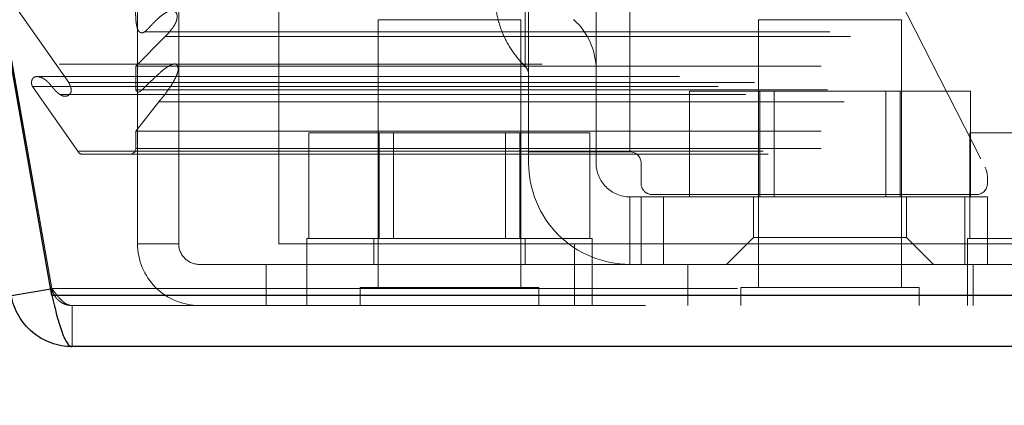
# Model space of a CAD drawing. Header units: inches. Extents: x 0.2 to 10.8, y 0.2 to 8.2.
# Tile 78 of 127: x 2.9598 to 3.1034, y 6.9227 to 6.979. Entities that reach past the tile are written whole.
import ezdxf

# ---------------------------------------------------------------- set-up
doc = ezdxf.new("R2010")
doc.units = ezdxf.units.IN
doc.header["$MEASUREMENT"] = 0
doc.linetypes.add('HIDDEN', pattern=[0.07500000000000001, 0.05, -0.025])
doc.layers.add('DIMENSIONS', color=140, linetype='Continuous')
doc.styles.add('SLDTEXTSTYLE0', font='TXT', dxfattribs={"width": 0.7})
doc.dimstyles.new('SLDDIMSTYLE1', dxfattribs={"dimtxt": 0.0849609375, "dimasz": 0.13, "dimexe": 0, "dimexo": 0.0625, "dimgap": 0.021240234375, "dimtad": 0, "dimtih": 1, "dimtoh": 1, "dimlfac": 12, "dimrnd": 1e-09, "dimzin": 12, "dimdsep": 46, "dimtxsty": 'SLDTEXTSTYLE0', "dimsah": 1, "dimcen": 0.09, "dimadec": 0, "dimazin": 3, "dimtfac": 1, "dimtmove": 0, "dimatfit": 0, "dimfxl": 0, "dimfrac": 2, "dimtolj": 1, "dimtzin": 12, "dimarcsym": 0})

# ---------------------------------------------------------------- blocks, each defined once
blk = doc.blocks.new('_D_2')
at = {"layer": 'DIMENSIONS'}
for p, q in [((2.799973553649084, 7.163116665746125), (2.799973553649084, 7.413116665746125)), ((2.934820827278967, 7.163116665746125), (2.674973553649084, 7.163116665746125)), ((2.887342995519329, 7.003061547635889), (2.674973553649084, 7.003061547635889)), ((2.799973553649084, 6.751901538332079), (2.799973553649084, 7.003061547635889)), ((2.254042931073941, 6.751901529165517), (2.225512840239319, 6.751901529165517)), ((2.225512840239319, 6.751901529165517), (2.225512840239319, 6.616870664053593)), ((2.506512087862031, 6.751901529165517), (2.535042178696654, 6.751901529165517)), ((2.535042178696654, 6.751901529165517), (2.535042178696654, 6.616870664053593)), ((2.659684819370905, 6.751901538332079), (2.799973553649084, 6.751901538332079)), ((2.225512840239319, 6.616870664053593), (2.254042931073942, 6.616870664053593)), ((2.535042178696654, 6.616870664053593), (2.506512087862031, 6.616870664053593))]:
    blk.add_line(p, q, dxfattribs=at)
for points in [[(2.799973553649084, 7.163116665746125), (2.819973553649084, 7.293116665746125), (2.779973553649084, 7.293116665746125)], [(2.799973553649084, 7.003061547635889), (2.779973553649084, 6.873061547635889), (2.819973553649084, 6.873061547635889)]]:
    blk.add_solid(points, dxfattribs=at)
at = {"layer": 'DIMENSIONS', "char_height": 0.08333333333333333, "attachment_point": 1, "style": 'SLDTEXTSTYLE0'}
for s, insert in [('1.92', (2.254042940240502, 6.878343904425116)), ('48.8', (2.254042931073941, 6.724292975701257))]:
    blk.add_mtext(s, dxfattribs=dict(at, insert=insert))
blk = doc.blocks.new('_D_4')
at = {"layer": 'DIMENSIONS'}
for p, q in [((2.909267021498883, 6.981137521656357), (2.909267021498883, 6.585982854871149)), ((3.043875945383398, 6.908064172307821), (3.043875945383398, 6.585982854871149)), ((2.909267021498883, 6.710982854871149), (2.659267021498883, 6.710982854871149)), ((3.043875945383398, 6.710982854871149), (3.255349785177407, 6.710982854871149)), ((3.370476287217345, 6.710982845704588), (3.341946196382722, 6.710982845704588)), ((3.341946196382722, 6.710982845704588), (3.341946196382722, 6.575951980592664)), ((3.622945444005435, 6.710982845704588), (3.651475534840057, 6.710982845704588)), ((3.651475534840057, 6.710982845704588), (3.651475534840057, 6.575951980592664)), ((3.341946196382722, 6.575951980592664), (3.370476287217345, 6.575951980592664)), ((3.651475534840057, 6.575951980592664), (3.622945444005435, 6.575951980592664))]:
    blk.add_line(p, q, dxfattribs=at)
for points in [[(2.909267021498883, 6.710982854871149), (2.779267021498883, 6.730982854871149), (2.779267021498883, 6.69098285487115)], [(3.043875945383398, 6.710982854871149), (3.173875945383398, 6.69098285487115), (3.173875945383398, 6.730982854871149)]]:
    blk.add_solid(points, dxfattribs=at)
at = {"layer": 'DIMENSIONS', "char_height": 0.08333333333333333, "attachment_point": 1, "style": 'SLDTEXTSTYLE0'}
for s, insert in [('1.62', (3.370476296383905, 6.837425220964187)), ('41.0', (3.370476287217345, 6.683374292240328))]:
    blk.add_mtext(s, dxfattribs=dict(at, insert=insert))

msp = doc.modelspace()

# ---------------------------------------------------------------- linework, layer by layer
at = {"color": 7, "linetype": 'HIDDEN', "lineweight": 18}
for p, q in [((3.034033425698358, 7.049599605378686), (3.034033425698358, 6.959704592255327)), ((3.043875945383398, 7.049599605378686), (3.043875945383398, 6.959704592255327)), ((3.048797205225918, 7.049599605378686), (3.048797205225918, 6.959704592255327)), ((3.048797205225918, 7.049599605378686), (3.048797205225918, 6.959704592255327)), ((3.048797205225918, 6.959704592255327), (3.048797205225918, 7.049599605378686)), ((3.048797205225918, 6.959704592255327), (3.048797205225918, 7.049599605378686)), ((3.048797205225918, 7.049599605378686), (3.048797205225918, 6.959704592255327)), ((3.048797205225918, 7.049599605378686), (3.048797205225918, 6.959704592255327)), ((3.048797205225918, 6.959704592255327), (3.048797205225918, 7.049599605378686)), ((3.048797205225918, 6.959704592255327), (3.048797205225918, 7.049599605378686)), ((3.048797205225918, 7.049599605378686), (3.048797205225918, 6.959704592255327)), ((3.048797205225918, 7.049599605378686), (3.048797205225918, 6.959704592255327)), ((3.048797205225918, 6.959704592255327), (3.048797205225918, 7.049599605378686)), ((3.048797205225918, 6.959704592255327), (3.048797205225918, 7.049599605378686)), ((3.054630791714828, 7.047806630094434), (3.100605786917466, 6.957452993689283)), ((2.95539168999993, 6.991300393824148), (2.964476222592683, 6.939779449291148)), ((2.964485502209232, 6.939779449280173), (2.955400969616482, 6.991300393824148)), ((2.976982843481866, 6.988967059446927), (2.976982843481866, 6.946300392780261)), ((2.982982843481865, 6.988967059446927), (2.982982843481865, 6.946300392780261)), ((2.997566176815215, 6.988967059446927), (2.997566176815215, 6.946300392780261)), ((2.957093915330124, 6.983895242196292), (2.966960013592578, 6.969804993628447)), ((3.032899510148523, 6.978967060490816), (3.01206617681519, 6.978967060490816)), ((3.01206617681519, 6.978967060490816), (3.012066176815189, 6.939904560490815)), ((3.032899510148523, 6.939904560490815), (3.032899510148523, 6.978967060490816)), ((3.088413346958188, 6.978967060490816), (3.067580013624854, 6.978967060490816)), ((3.067580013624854, 6.978967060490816), (3.067580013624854, 6.939904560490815)), ((3.088413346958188, 6.939904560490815), (3.088413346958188, 6.978967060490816)), ((2.97671035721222, 6.972201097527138), (2.9810055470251, 6.976525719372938)), ((2.977948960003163, 6.977200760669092), (2.977972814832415, 6.977200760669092)), ((2.977972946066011, 6.977200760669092), (4.840542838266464, 6.977200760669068)), ((2.9810055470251, 6.976525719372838), (4.837487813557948, 6.976525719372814)), ((2.9810055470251, 6.976525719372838), (4.837487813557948, 6.976525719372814)), ((2.982484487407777, 6.972519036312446), (2.96551992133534, 6.972519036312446)), ((2.97671035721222, 6.968756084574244), (2.97671035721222, 6.972201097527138)), ((2.97671035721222, 6.972201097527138), (4.841783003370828, 6.972201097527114)), ((4.836018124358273, 6.972519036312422), (2.982484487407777, 6.972519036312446)), ((2.962445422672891, 6.970679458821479), (2.962438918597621, 6.970679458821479)), ((4.856054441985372, 6.970679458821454), (2.962445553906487, 6.970679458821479)), ((2.961657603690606, 6.969220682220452), (4.856835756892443, 6.969220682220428)), ((2.961657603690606, 6.969220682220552), (2.968262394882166, 6.959788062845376)), ((2.966960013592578, 6.969804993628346), (4.851533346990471, 6.969804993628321)), ((2.965694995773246, 6.968052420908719), (4.852787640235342, 6.968052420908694)), ((2.976710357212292, 6.968756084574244), (4.841783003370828, 6.968756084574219)), ((2.977629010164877, 6.968749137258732), (4.840853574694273, 6.968749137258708)), ((3.057500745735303, 6.9531429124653), (3.057500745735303, 6.968559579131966)), ((3.067748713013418, 6.968559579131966), (3.057500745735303, 6.968559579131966)), ((3.067748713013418, 6.9531429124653), (3.067748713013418, 6.968559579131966)), ((3.08824464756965, 6.968559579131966), (3.067748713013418, 6.968559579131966)), ((3.069834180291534, 6.968559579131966), (3.069834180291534, 6.9531429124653)), ((3.086159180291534, 6.9531429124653), (3.086159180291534, 6.968559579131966)), ((3.08824464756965, 6.9531429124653), (3.08824464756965, 6.968559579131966)), ((3.098492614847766, 6.968559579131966), (3.08824464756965, 6.968559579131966)), ((3.098492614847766, 6.9531429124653), (3.098492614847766, 6.968559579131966)), ((2.97671035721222, 6.962721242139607), (2.980076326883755, 6.967029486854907)), ((2.980076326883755, 6.967029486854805), (4.838417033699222, 6.967029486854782)), ((2.97671035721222, 6.962721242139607), (4.841783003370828, 6.962721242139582)), ((2.97671035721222, 6.960188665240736), (2.97671035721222, 6.962721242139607)), ((3.00198690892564, 6.947050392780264), (3.001986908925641, 6.962467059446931)), ((3.012234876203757, 6.962467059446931), (3.001986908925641, 6.962467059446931)), ((3.012234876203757, 6.947050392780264), (3.012234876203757, 6.962467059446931)), ((3.032730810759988, 6.96246705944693), (3.012234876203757, 6.962467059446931)), ((3.014320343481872, 6.962467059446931), (3.014320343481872, 6.947050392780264)), ((3.030645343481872, 6.947050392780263), (3.030645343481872, 6.96246705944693)), ((3.032730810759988, 6.947050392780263), (3.032730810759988, 6.96246705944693)), ((3.042978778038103, 6.96246705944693), (3.032730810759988, 6.96246705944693)), ((3.042978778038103, 6.947050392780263), (3.042978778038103, 6.96246705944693)), ((3.098403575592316, 6.947050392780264), (3.098403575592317, 6.962467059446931)), ((3.108651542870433, 6.962467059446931), (3.098403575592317, 6.962467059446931)), ((2.968262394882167, 6.959788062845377), (4.850230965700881, 6.959788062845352)), ((2.968993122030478, 6.959355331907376), (4.849500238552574, 6.959355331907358)), ((2.97671035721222, 6.960188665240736), (4.841783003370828, 6.960188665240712)), ((2.97671035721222, 6.960188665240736), (4.841783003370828, 6.960188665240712)), ((3.034033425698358, 6.959704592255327), (3.048797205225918, 6.959704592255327)), ((3.034033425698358, 6.958064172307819), (3.034033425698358, 6.959704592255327)), ((3.043875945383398, 6.959704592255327), (3.043875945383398, 6.958064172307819)), ((3.050437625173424, 6.958064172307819), (3.050437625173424, 6.955111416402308)), ((3.100962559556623, 6.955965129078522), (3.100962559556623, 6.955111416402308)), ((3.099322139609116, 6.953470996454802), (3.05207804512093, 6.953470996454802)), ((3.048797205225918, 6.9531429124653), (3.048797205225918, 6.943300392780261)), ((3.048797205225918, 6.9531429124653), (3.050437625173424, 6.9531429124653)), ((3.048797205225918, 6.943300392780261), (3.048797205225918, 6.9531429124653)), ((3.048797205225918, 6.9531429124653), (3.048797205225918, 6.943300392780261)), ((3.048797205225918, 6.943300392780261), (3.048797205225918, 6.9531429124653)), ((3.048797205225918, 6.9531429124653), (3.048797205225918, 6.943300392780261)), ((3.048797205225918, 6.943300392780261), (3.048797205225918, 6.9531429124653)), ((3.050437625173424, 6.9531429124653), (3.053718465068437, 6.9531429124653)), ((3.050437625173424, 6.943300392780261), (3.050437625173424, 6.9531429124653)), ((3.053718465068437, 6.943300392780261), (3.053718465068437, 6.9531429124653)), ((3.09768171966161, 6.9531429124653), (3.053718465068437, 6.9531429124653)), ((3.053718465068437, 6.943300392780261), (3.053718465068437, 6.9531429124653)), ((3.053718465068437, 6.943300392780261), (3.053718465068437, 6.9531429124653)), ((3.053718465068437, 6.943300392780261), (3.053718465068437, 6.9531429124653)), ((3.053718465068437, 6.943300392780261), (3.053718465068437, 6.9531429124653)), ((3.053718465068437, 6.943300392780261), (3.053718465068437, 6.9531429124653)), ((3.066841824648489, 6.9531429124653), (3.066841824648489, 6.947237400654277)), ((3.089151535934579, 6.947237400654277), (3.089151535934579, 6.9531429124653)), ((3.09768171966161, 6.943300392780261), (3.09768171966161, 6.9531429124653)), ((3.09768171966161, 6.9531429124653), (3.100962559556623, 6.9531429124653)), ((3.09768171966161, 6.943300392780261), (3.09768171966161, 6.9531429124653)), ((3.09768171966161, 6.943300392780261), (3.09768171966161, 6.9531429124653)), ((3.09768171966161, 6.943300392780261), (3.09768171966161, 6.9531429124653)), ((3.09768171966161, 6.943300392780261), (3.09768171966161, 6.9531429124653)), ((3.09768171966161, 6.943300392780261), (3.09768171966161, 6.9531429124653)), ((3.100962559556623, 6.943300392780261), (3.100962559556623, 6.9531429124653)), ((2.976982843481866, 6.946300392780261), (2.982982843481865, 6.946300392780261)), ((2.997566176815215, 6.946300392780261), (3.040732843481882, 6.946300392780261)), ((3.043316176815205, 6.947050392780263), (3.001649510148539, 6.947050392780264)), ((3.001649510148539, 6.947050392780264), (3.001649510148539, 6.943300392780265)), ((3.011441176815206, 6.947050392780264), (3.011441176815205, 6.943300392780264)), ((3.033524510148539, 6.943300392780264), (3.033524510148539, 6.947050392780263)), ((3.040732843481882, 6.946300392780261), (4.777816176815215, 6.946300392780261)), ((3.040732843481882, 6.946300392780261), (3.040732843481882, 6.93730039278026)), ((3.040732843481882, 6.946300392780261), (4.777816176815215, 6.946300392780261)), ((4.777816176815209, 6.946300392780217), (3.040732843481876, 6.946300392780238)), ((4.777816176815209, 6.946300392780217), (3.040732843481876, 6.946300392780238)), ((3.043316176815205, 6.943300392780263), (3.043316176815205, 6.947050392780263)), ((3.066841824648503, 6.947237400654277), (3.062904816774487, 6.943300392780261)), ((3.066841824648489, 6.947237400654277), (3.089151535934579, 6.947237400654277)), ((3.093088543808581, 6.943300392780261), (3.089151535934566, 6.947237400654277)), ((3.139732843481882, 6.947050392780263), (3.098066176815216, 6.947050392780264)), ((3.098066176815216, 6.947050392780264), (3.098066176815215, 6.943300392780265)), ((2.985982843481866, 6.943300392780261), (2.995732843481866, 6.943300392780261)), ((2.995732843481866, 6.943300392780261), (3.040732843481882, 6.943300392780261)), ((2.995732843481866, 6.943300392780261), (2.995732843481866, 6.93730039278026)), ((3.001649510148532, 6.943300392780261), (3.001649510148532, 6.93730039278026)), ((3.040732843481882, 6.943300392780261), (4.777816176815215, 6.943300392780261)), ((3.043316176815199, 6.93730039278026), (3.043316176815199, 6.943300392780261)), ((3.057232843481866, 6.943300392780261), (3.057232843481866, 6.93730039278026)), ((3.098066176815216, 6.943300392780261), (3.098066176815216, 6.93730039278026)), ((3.098899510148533, 6.93730039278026), (3.098899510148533, 6.943300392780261)), ((2.964307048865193, 6.939749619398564), (2.964476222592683, 6.939779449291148)), ((2.964485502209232, 6.93873756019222), (2.964485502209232, 6.939779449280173)), ((4.85400785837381, 6.939779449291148), (2.964485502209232, 6.939779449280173)), ((2.964485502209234, 6.939779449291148), (4.854007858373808, 6.939779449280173)), ((3.035503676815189, 6.939904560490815), (3.009462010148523, 6.939904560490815)), ((3.009462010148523, 6.939904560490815), (3.009462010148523, 6.937300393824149)), ((3.035503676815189, 6.937300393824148), (3.035503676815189, 6.939904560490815)), ((3.091017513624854, 6.939904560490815), (3.064975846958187, 6.939904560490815)), ((3.064975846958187, 6.939904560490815), (3.064975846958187, 6.937300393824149)), ((3.091017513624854, 6.937300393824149), (3.091017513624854, 6.939904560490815)), ((2.964485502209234, 6.938737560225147), (4.854007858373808, 6.93873756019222)), ((4.851062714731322, 6.937300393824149), (2.967430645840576, 6.937300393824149)), ((2.967430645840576, 6.937300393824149), (2.967430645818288, 6.93130039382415))]:
    msp.add_line(p, q, dxfattribs=at)
at = {"color": 7, "linetype": 'Continuous', "lineweight": 25}
for p, q in [((2.964485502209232, 6.93873756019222), (2.955400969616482, 6.990258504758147)), ((2.958567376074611, 6.938737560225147), (2.964307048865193, 6.939749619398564)), ((4.85400785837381, 6.938737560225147), (2.964485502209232, 6.93873756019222)), ((4.851062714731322, 6.931300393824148), (2.967430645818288, 6.93130039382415))]:
    msp.add_line(p, q, dxfattribs=at)
at = {"color": 7, "linetype": 'HIDDEN', "lineweight": 18}
for centre, radius, start, end in [((3.034033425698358, 6.971666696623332), 0.009842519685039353, 0, 48.23660226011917), ((3.032393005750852, 6.970956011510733), 0.001640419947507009, 0, 45.5237275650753), ((2.968993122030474, 6.960188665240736), 0.000833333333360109, 208.7326247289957, 270.0000000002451), ((2.975877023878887, 6.960188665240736), 0.0008333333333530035, 270.0000000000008, 0), ((3.048797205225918, 6.958064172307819), 0.001640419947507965, 0, 90), ((3.048797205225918, 6.958064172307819), 0.01476377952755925, 180, 270.0000000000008), ((3.048797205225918, 6.958064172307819), 0.004921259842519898, 180, 270.0000000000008), ((3.09768171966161, 6.955965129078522), 0.003280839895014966, 0, 26.96853591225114), ((3.05207804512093, 6.955111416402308), 0.001640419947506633, 180, 270.0000000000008), ((3.099322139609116, 6.955111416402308), 0.001640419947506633, 270.0000000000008, 0), ((2.985982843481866, 6.946300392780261), 0.009000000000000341, 180, 270.0000000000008), ((2.985982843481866, 6.946300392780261), 0.003000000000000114, 180, 270.0000000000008)]:
    msp.add_arc(centre, radius, start, end, dxfattribs=at)
for points, knots in [([(3.029116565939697, 6.982670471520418), (3.029171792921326, 6.981691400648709), (3.029282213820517, 6.979733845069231), (3.030187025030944, 6.976919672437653), (3.031565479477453, 6.974305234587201), (3.032883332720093, 6.97285279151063), (3.033542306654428, 6.972126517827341)], [0, 0, 0, 0, 0.2500292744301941, 0.4999088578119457, 0.7499364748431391, 1, 1, 1, 1]), ([(3.033542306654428, 6.98267047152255), (3.033542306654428, 6.979898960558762), (3.033542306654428, 6.975801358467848), (3.033542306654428, 6.97267572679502), (3.033542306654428, 6.971851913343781), (3.033542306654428, 6.9726757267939), (3.033542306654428, 6.97580135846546), (3.033542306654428, 6.979898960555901), (3.033542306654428, 6.982670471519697)], [3.14159265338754, 3.14159265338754, 3.14159265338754, 3.14159265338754, 3.92699081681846, 4.31968989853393, 4.71238898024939, 5.10508806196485, 5.49778714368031, 6.28318530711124, 6.28318530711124, 6.28318530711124, 6.28318530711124]), ([(3.033542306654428, 6.98267047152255), (3.033542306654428, 6.979898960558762), (3.033542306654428, 6.975801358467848), (3.033542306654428, 6.97267572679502), (3.033542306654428, 6.971851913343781), (3.033542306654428, 6.9726757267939), (3.033542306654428, 6.97580135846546), (3.033542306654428, 6.979898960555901), (3.033542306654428, 6.982670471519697)], [3.14159265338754, 3.14159265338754, 3.14159265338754, 3.14159265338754, 3.92699081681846, 4.31968989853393, 4.71238898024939, 5.10508806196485, 5.49778714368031, 6.28318530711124, 6.28318530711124, 6.28318530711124, 6.28318530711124]), ([(3.033542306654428, 6.98267047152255), (3.033542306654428, 6.979898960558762), (3.033542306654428, 6.975801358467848), (3.033542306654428, 6.97267572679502), (3.033542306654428, 6.971851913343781), (3.033542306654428, 6.9726757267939), (3.033542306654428, 6.97580135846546), (3.033542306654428, 6.979898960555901), (3.033542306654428, 6.982670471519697)], [3.14159265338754, 3.14159265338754, 3.14159265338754, 3.14159265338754, 3.92699081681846, 4.31968989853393, 4.71238898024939, 5.10508806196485, 5.49778714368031, 6.28318530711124, 6.28318530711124, 6.28318530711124, 6.28318530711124]), ([(3.033542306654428, 6.98267047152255), (3.033542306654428, 6.979898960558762), (3.033542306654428, 6.975801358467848), (3.033542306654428, 6.97267572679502), (3.033542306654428, 6.971851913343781), (3.033542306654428, 6.9726757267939), (3.033542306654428, 6.97580135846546), (3.033542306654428, 6.979898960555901), (3.033542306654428, 6.982670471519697)], [3.14159265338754, 3.14159265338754, 3.14159265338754, 3.14159265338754, 3.92699081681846, 4.31968989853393, 4.71238898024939, 5.10508806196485, 5.49778714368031, 6.28318530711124, 6.28318530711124, 6.28318530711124, 6.28318530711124]), ([(3.033542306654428, 6.98267047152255), (3.033542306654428, 6.979898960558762), (3.033542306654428, 6.975801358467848), (3.033542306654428, 6.97267572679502), (3.033542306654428, 6.971851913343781), (3.033542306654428, 6.9726757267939), (3.033542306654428, 6.97580135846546), (3.033542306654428, 6.979898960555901), (3.033542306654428, 6.982670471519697)], [3.14159265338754, 3.14159265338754, 3.14159265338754, 3.14159265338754, 3.92699081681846, 4.31968989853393, 4.71238898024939, 5.10508806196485, 5.49778714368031, 6.28318530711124, 6.28318530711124, 6.28318530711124, 6.28318530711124]), ([(3.033542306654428, 6.98267047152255), (3.033542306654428, 6.979898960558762), (3.033542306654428, 6.975801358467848), (3.033542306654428, 6.97267572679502), (3.033542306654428, 6.971851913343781), (3.033542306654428, 6.9726757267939), (3.033542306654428, 6.97580135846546), (3.033542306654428, 6.979898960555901), (3.033542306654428, 6.982670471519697)], [3.14159265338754, 3.14159265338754, 3.14159265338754, 3.14159265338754, 3.92699081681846, 4.31968989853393, 4.71238898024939, 5.10508806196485, 5.49778714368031, 6.28318530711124, 6.28318530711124, 6.28318530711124, 6.28318530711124]), ([(2.9810055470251, 6.976525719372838), (2.981178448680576, 6.976704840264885), (2.981500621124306, 6.97703860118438), (2.981923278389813, 6.977552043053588), (2.982256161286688, 6.978013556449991), (2.98250435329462, 6.978425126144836), (2.982661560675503, 6.978825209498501), (2.98273941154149, 6.97919994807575), (2.982762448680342, 6.979538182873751), (2.982714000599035, 6.979848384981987), (2.982548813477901, 6.980095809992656), (2.982317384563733, 6.980226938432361), (2.982071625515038, 6.980285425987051), (2.981784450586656, 6.980285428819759), (2.981419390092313, 6.980184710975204), (2.98096780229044, 6.979943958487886), (2.980430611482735, 6.979575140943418), (2.979912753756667, 6.979115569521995), (2.979430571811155, 6.978646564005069), (2.979016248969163, 6.978210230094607), (2.978609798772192, 6.977772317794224), (2.978288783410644, 6.977443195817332), (2.978038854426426, 6.977240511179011), (2.977862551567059, 6.977126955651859), (2.977668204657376, 6.977057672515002), (2.977460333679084, 6.977096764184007), (2.977273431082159, 6.977200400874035), (2.977123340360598, 6.977339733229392), (2.97702351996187, 6.977514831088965), (2.976935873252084, 6.977753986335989), (2.976862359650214, 6.97805579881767), (2.976776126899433, 6.978535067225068), (2.976708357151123, 6.979248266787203), (2.976681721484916, 6.980242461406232), (2.976700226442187, 6.980972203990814), (2.97671035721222, 6.981371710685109)], [0, 0, 0, 0, 0.05219962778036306, 0.09726501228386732, 0.13508350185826, 0.1658552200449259, 0.1902793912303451, 0.2131614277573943, 0.2326046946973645, 0.248164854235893, 0.2663591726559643, 0.2887028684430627, 0.3079429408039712, 0.3270239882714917, 0.3572809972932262, 0.3963453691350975, 0.4447609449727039, 0.5032692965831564, 0.5447461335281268, 0.5863842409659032, 0.6277933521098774, 0.6681887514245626, 0.6841999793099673, 0.7004267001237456, 0.7165372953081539, 0.7330177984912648, 0.7507448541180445, 0.7613872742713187, 0.774046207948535, 0.7894688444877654, 0.8079729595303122, 0.8290578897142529, 0.8744776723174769, 0.931281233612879, 1, 1, 1, 1]), ([(2.980076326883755, 6.967029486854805), (2.980177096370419, 6.96713777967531), (2.980378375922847, 6.967354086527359), (2.980668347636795, 6.967702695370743), (2.980949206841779, 6.968061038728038), (2.981220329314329, 6.968425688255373), (2.981482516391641, 6.968791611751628), (2.981735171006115, 6.969162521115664), (2.98197791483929, 6.969542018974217), (2.982240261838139, 6.969979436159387), (2.982498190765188, 6.970455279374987), (2.982715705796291, 6.97095099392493), (2.982852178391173, 6.9713800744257), (2.982913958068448, 6.971730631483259), (2.98288910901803, 6.97201386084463), (2.982814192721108, 6.972254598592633), (2.982679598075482, 6.97244160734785), (2.982470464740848, 6.972546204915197), (2.982217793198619, 6.972518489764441), (2.981978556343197, 6.972433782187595), (2.981446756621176, 6.972195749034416), (2.980507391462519, 6.971501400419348), (2.979416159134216, 6.970504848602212), (2.978526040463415, 6.96963080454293), (2.977997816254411, 6.96910265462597), (2.977654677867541, 6.968737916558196), (2.977374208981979, 6.968530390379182), (2.977162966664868, 6.968430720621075), (2.976989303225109, 6.968434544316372), (2.976861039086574, 6.968530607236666), (2.976769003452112, 6.968640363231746), (2.976727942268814, 6.968721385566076), (2.97671035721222, 6.968756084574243)], [0, 0, 0, 0, 0.03196267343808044, 0.06384306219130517, 0.09557510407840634, 0.1270600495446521, 0.1582197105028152, 0.1891082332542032, 0.21980995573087, 0.2503837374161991, 0.2921714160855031, 0.3271640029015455, 0.3551312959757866, 0.3760526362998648, 0.3905024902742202, 0.4055568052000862, 0.4210712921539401, 0.4381167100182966, 0.4626969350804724, 0.4836345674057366, 0.5007231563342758, 0.6025883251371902, 0.7504184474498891, 0.8305027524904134, 0.8762067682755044, 0.9146621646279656, 0.9387349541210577, 0.9563171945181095, 0.970395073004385, 0.9824137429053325, 0.9924684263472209, 1, 1, 1, 1]), ([(2.982127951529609, 6.972484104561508), (2.982248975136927, 6.972521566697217), (2.982393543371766, 6.972566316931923), (2.982531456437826, 6.972496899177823), (2.982553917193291, 6.972485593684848)], [0, 0, 0, 0, 0.8371383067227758, 1, 1, 1, 1]), ([(2.966960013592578, 6.969804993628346), (2.967010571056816, 6.969688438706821), (2.967102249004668, 6.969477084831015), (2.967213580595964, 6.969180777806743), (2.96728121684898, 6.968943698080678), (2.967332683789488, 6.96870742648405), (2.967282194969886, 6.968412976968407), (2.967099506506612, 6.968106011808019), (2.966823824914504, 6.967894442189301), (2.966492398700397, 6.967793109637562), (2.966185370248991, 6.967819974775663), (2.965924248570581, 6.96791675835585), (2.965705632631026, 6.968039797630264), (2.965527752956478, 6.968163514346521), (2.965389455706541, 6.968271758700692), (2.965174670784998, 6.968459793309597), (2.964883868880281, 6.968764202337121), (2.964504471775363, 6.969199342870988), (2.964168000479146, 6.969618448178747), (2.963808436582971, 6.970001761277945), (2.963385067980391, 6.970332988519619), (2.962889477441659, 6.970590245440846), (2.962360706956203, 6.970721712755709), (2.961941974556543, 6.970657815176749), (2.961690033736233, 6.970424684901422), (2.961593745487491, 6.970252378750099), (2.961533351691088, 6.970053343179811), (2.961509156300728, 6.969837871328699), (2.961521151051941, 6.96961847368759), (2.961567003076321, 6.969402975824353), (2.961627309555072, 6.969281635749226), (2.961657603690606, 6.969220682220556)], [0, 0, 0, 0, 0.03507791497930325, 0.06360823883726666, 0.08573389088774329, 0.09992118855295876, 0.1256758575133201, 0.1579680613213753, 0.1991624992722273, 0.2415502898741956, 0.2782194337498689, 0.3106995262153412, 0.3390023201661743, 0.3627118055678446, 0.3814729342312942, 0.3951231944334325, 0.4533442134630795, 0.5116860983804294, 0.5693972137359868, 0.6175998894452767, 0.6755400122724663, 0.7425291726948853, 0.8061651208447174, 0.8706370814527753, 0.8890105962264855, 0.9071321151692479, 0.9254109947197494, 0.9439119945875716, 0.9625291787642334, 0.9811770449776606, 1, 1, 1, 1]), ([(2.964476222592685, 6.939779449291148), (2.964496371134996, 6.939681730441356), (2.964536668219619, 6.93948629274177), (2.964633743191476, 6.939202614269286), (2.964756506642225, 6.938929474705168), (2.964906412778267, 6.938670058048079), (2.965081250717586, 6.938426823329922), (2.965279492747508, 6.938202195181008), (2.965553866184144, 6.937947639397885), (2.965923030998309, 6.937688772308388), (2.966399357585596, 6.937468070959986), (2.966907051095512, 6.937326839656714), (2.967256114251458, 6.93730920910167), (2.967430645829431, 6.937300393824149)], [0, 0, 0, 0, 0.07144899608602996, 0.1428979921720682, 0.2143469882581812, 0.2857959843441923, 0.3572449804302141, 0.4286939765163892, 0.5001429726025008, 0.6251072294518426, 0.7500714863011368, 0.8750357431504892, 1, 1, 1, 1]), ([(2.967430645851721, 6.937300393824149), (2.967360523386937, 6.937303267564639), (2.967220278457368, 6.93730901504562), (2.967009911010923, 6.937355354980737), (2.966799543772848, 6.937428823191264), (2.966589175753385, 6.937531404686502), (2.966378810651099, 6.937661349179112), (2.966168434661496, 6.937817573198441), (2.965905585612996, 6.938043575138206), (2.965589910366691, 6.938362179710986), (2.965221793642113, 6.938792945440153), (2.964853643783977, 6.939268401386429), (2.96460821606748, 6.939609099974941), (2.964485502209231, 6.939779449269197)], [0, 0, 0, 0, 0.07144899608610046, 0.1428979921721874, 0.2143469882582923, 0.2857959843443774, 0.3572449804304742, 0.4286939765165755, 0.5001429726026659, 0.6251072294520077, 0.7500714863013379, 0.8750357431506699, 1, 1, 1, 1])]:
    msp.add_open_spline(points, degree=3, knots=knots, dxfattribs=at)
at = {"color": 7, "linetype": 'Continuous', "lineweight": 25}
for points in [[(2.967430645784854, 6.93130039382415), (2.96638344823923, 6.931300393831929), (2.965336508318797, 6.931484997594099), (2.963368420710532, 6.932201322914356), (2.962447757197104, 6.932732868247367), (2.960843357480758, 6.93407911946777), (2.96016001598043, 6.934893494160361), (2.959112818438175, 6.936707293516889), (2.958749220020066, 6.937706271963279), (2.958567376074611, 6.938737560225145)], [(2.964485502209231, 6.938737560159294), (2.964730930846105, 6.937706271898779), (2.964976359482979, 6.93670729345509), (2.965467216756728, 6.934893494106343), (2.965712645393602, 6.934079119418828), (2.96620350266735, 6.932732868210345), (2.966448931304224, 6.932201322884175), (2.966939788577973, 6.931484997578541), (2.967185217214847, 6.931300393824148), (2.967430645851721, 6.931300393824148)]]:
    msp.add_open_spline(points, degree=3, knots=[0, 0, 0, 0, 0.25, 0.25, 0.5, 0.5, 0.75, 0.75, 1, 1, 1, 1], dxfattribs=at)

# ---------------------------------------------------------------- dimensions: what is measured, and where the dimension line sits
at = {"layer": 'DIMENSIONS'}
dim = msp.add_linear_dim(base=(2.799973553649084, 7.003061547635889), p1=(2.984820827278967, 7.163116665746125), p2=(2.937342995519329, 7.003061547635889), angle=90.0000000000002, dimstyle='SLDDIMSTYLE1', dxfattribs=at)
dim.commit()
dim.dimension.update_dxf_attribs({"geometry": '_D_2', "text_midpoint": (2.799973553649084, 6.751901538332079), "dimtype": 160})
dim = msp.add_linear_dim(base=(3.043875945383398, 6.71098285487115), p1=(2.909267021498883, 7.031137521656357), p2=(3.043875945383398, 6.95806417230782), dimstyle='SLDDIMSTYLE1', dxfattribs=at)
dim.commit()
dim.dimension.update_dxf_attribs({"geometry": '_D_4', "text_midpoint": (3.49671087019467, 6.71098285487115), "dimtype": 160})

doc.saveas('drawing.dxf')
